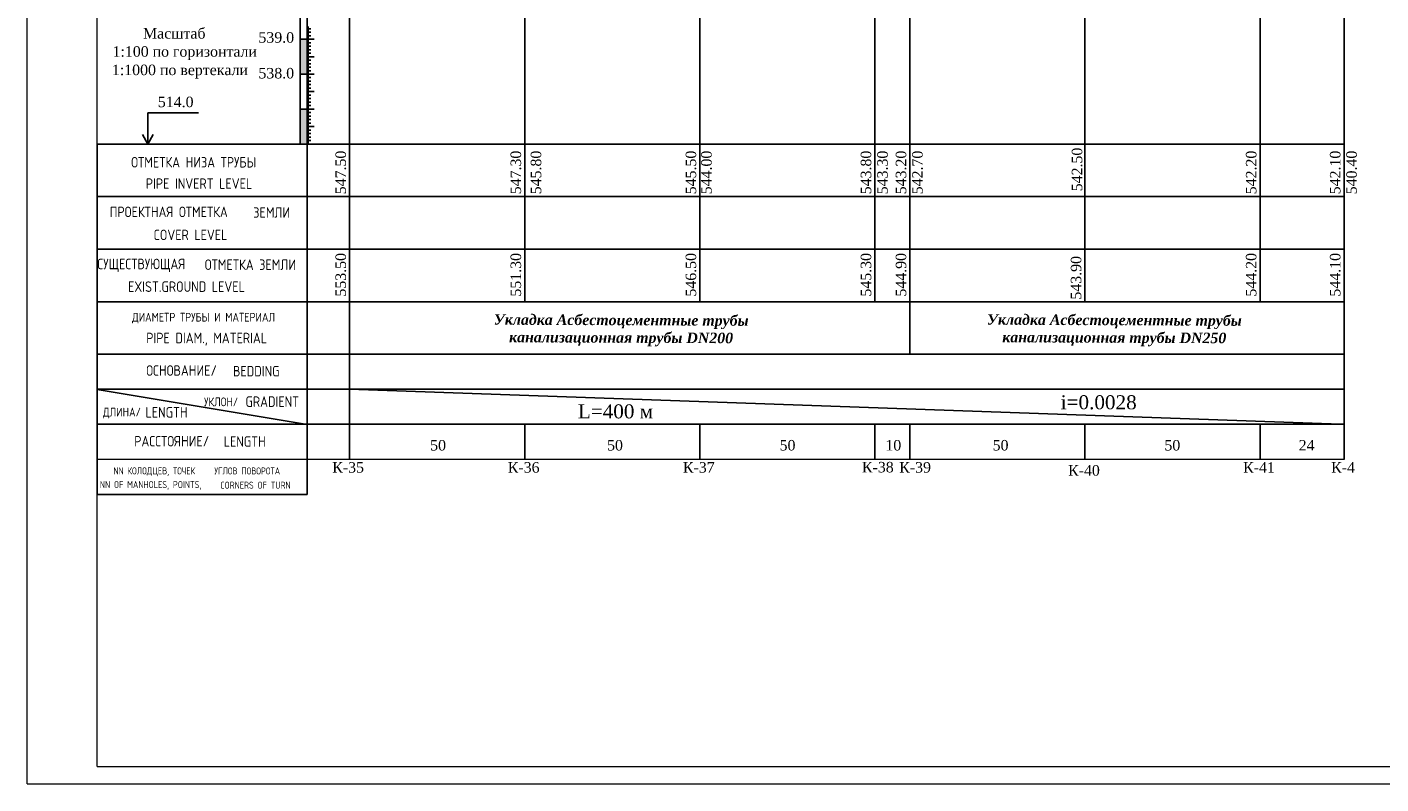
# Model space of a CAD drawing. Extents: x 0 to 362422, y 0 to 4201735.
# Tile 42 of 256: x 359888 to 360274, y 4198258 to 4198474. Entities that reach past the tile are written whole.
import ezdxf

# ---------------------------------------------------------------- set-up
doc = ezdxf.new("R2010")
doc.units = 0
doc.header["$LTSCALE"] = 0.5
doc.header["$MEASUREMENT"] = 0
doc.layers.add('(022) Возд. Линии', color=7, linetype='Continuous')
doc.layers.add('Профил', color=7, linetype='Continuous')
doc.layers.add('.', color=7, linetype='Continuous', lineweight=15)
doc.layers.add('Размеры', color=251, linetype='Continuous', lineweight=25)
doc.styles.add('_PP_TXT', font='simplex.shx', dxfattribs={"width": 0.8})
doc.styles.add('ariac', font='ARIALN.TTF')
doc.styles.add('seviyorum', font='times.ttf')
doc.styles.add('Times New Roman', font='times.ttf')
doc.styles.add('WROMLATS', font='wromlats.shx', dxfattribs={"bigfont": 'bigfont.shx'})

msp = doc.modelspace()

# ---------------------------------------------------------------- hatches: boundary and pattern name
at = {"layer": '.', "lineweight": 30}
h = msp.add_hatch(color=250, dxfattribs=at)
h.dxf.hatch_style = 1
h.set_gradient(color1=(51, 51, 51), color2=(214, 214, 214), tint=1)
h.paths.add_polyline_path([(359965.742, 4198461.042), (359967.742, 4198461.042), (359967.742, 4198471.042), (359965.742, 4198471.042)])
h = msp.add_hatch(color=250, dxfattribs=at)
h.dxf.hatch_style = 1
h.set_gradient(color1=(51, 51, 51), color2=(214, 214, 214), tint=1)
h.paths.add_polyline_path([(359965.742, 4198441.063), (359967.742, 4198441.063), (359967.742, 4198451.042), (359965.742, 4198451.042)])

# ---------------------------------------------------------------- linework, layer by layer
at = {"layer": '(022) Возд. Линии', "color": 0, "lineweight": 25, "flags": 128}
for points in [[(359965.742, 4198650.977), (359965.742, 4198441.063)], [(359967.742, 4198650.977), (359967.742, 4198441.063)]]:
    msp.add_lwpolyline(points, dxfattribs=at)
at = {"linetype": 'Continuous'}
for p, q in [((359967.742, 4198474.42), (359968.248, 4198474.42)), ((359967.742, 4198474.32), (359968.248, 4198474.32)), ((359967.742, 4198474.22), (359968.248, 4198474.22)), ((359967.742, 4198474.12), (359968.248, 4198474.12)), ((359967.742, 4198474.02), (359968.757, 4198474.02)), ((359967.742, 4198473.92), (359968.248, 4198473.92)), ((359967.742, 4198473.82), (359968.248, 4198473.82)), ((359967.742, 4198473.72), (359968.248, 4198473.72)), ((359967.742, 4198473.62), (359968.248, 4198473.62)), ((359967.742, 4198473.52), (359968.248, 4198473.52)), ((359967.742, 4198473.42), (359968.248, 4198473.42)), ((359967.742, 4198473.32), (359968.248, 4198473.32)), ((359967.742, 4198473.22), (359968.248, 4198473.22)), ((359967.742, 4198473.12), (359968.248, 4198473.12)), ((359967.742, 4198473.02), (359968.757, 4198473.02)), ((359967.742, 4198472.92), (359968.248, 4198472.92)), ((359967.742, 4198472.82), (359968.248, 4198472.82)), ((359967.742, 4198472.72), (359968.248, 4198472.72)), ((359967.742, 4198472.62), (359968.248, 4198472.62)), ((359967.742, 4198472.52), (359968.248, 4198472.52)), ((359967.742, 4198472.42), (359968.248, 4198472.42)), ((359967.742, 4198472.32), (359968.248, 4198472.32)), ((359965.742, 4198471.02), (359969.771, 4198471.02)), ((359967.742, 4198472.22), (359968.248, 4198472.22)), ((359967.742, 4198472.12), (359968.248, 4198472.12)), ((359967.742, 4198472.02), (359968.757, 4198472.02)), ((359967.742, 4198471.92), (359968.248, 4198471.92)), ((359967.742, 4198471.82), (359968.248, 4198471.82)), ((359967.742, 4198471.72), (359968.248, 4198471.72)), ((359967.742, 4198471.62), (359968.248, 4198471.62)), ((359967.742, 4198471.52), (359968.248, 4198471.52)), ((359967.742, 4198471.42), (359968.248, 4198471.42)), ((359967.742, 4198471.32), (359968.248, 4198471.32)), ((359967.742, 4198471.22), (359968.248, 4198471.22)), ((359967.742, 4198471.12), (359968.248, 4198471.12)), ((359967.742, 4198470.92), (359968.248, 4198470.92)), ((359967.742, 4198470.82), (359968.248, 4198470.82)), ((359967.742, 4198470.72), (359968.248, 4198470.72)), ((359967.742, 4198470.62), (359968.248, 4198470.62)), ((359967.742, 4198470.52), (359968.248, 4198470.52)), ((359967.742, 4198470.42), (359968.248, 4198470.42)), ((359967.742, 4198470.32), (359968.248, 4198470.32)), ((359967.742, 4198470.22), (359968.248, 4198470.22)), ((359967.742, 4198470.12), (359968.248, 4198470.12)), ((359967.742, 4198470.02), (359968.757, 4198470.02)), ((359967.742, 4198469.92), (359968.248, 4198469.92)), ((359967.742, 4198469.82), (359968.248, 4198469.82)), ((359967.742, 4198469.72), (359968.248, 4198469.72)), ((359967.742, 4198469.62), (359968.248, 4198469.62)), ((359967.742, 4198469.52), (359968.248, 4198469.52)), ((359967.742, 4198469.42), (359968.248, 4198469.42)), ((359967.742, 4198469.32), (359968.248, 4198469.32)), ((359967.742, 4198469.22), (359968.248, 4198469.22)), ((359967.742, 4198469.12), (359968.248, 4198469.12)), ((359967.742, 4198469.02), (359968.757, 4198469.02)), ((359967.742, 4198468.92), (359968.248, 4198468.92)), ((359967.742, 4198468.82), (359968.248, 4198468.82)), ((359967.742, 4198468.72), (359968.248, 4198468.72)), ((359967.742, 4198468.62), (359968.248, 4198468.62)), ((359967.742, 4198468.52), (359968.248, 4198468.52)), ((359967.742, 4198468.42), (359968.248, 4198468.42)), ((359967.742, 4198468.32), (359968.248, 4198468.32)), ((359967.742, 4198468.22), (359968.248, 4198468.22)), ((359967.742, 4198468.12), (359968.248, 4198468.12)), ((359967.742, 4198468.02), (359968.757, 4198468.02)), ((359967.742, 4198467.92), (359968.248, 4198467.92)), ((359967.742, 4198467.82), (359968.248, 4198467.82)), ((359967.742, 4198467.72), (359968.248, 4198467.72)), ((359967.742, 4198467.62), (359968.248, 4198467.62)), ((359967.742, 4198467.52), (359968.248, 4198467.52)), ((359967.742, 4198467.42), (359968.248, 4198467.42)), ((359967.742, 4198467.32), (359968.248, 4198467.32)), ((359967.742, 4198467.22), (359968.248, 4198467.22)), ((359967.742, 4198467.12), (359968.248, 4198467.12)), ((359967.742, 4198467.02), (359968.757, 4198467.02)), ((359967.742, 4198466.92), (359968.248, 4198466.92)), ((359967.742, 4198466.82), (359968.248, 4198466.82)), ((359967.742, 4198466.72), (359968.248, 4198466.72)), ((359967.742, 4198466.62), (359968.248, 4198466.62)), ((359967.742, 4198466.52), (359968.248, 4198466.52)), ((359967.742, 4198466.42), (359968.248, 4198466.42)), ((359967.742, 4198466.32), (359968.248, 4198466.32)), ((359967.742, 4198466.22), (359968.248, 4198466.22)), ((359967.742, 4198466.12), (359968.248, 4198466.12)), ((359967.742, 4198466.02), (359969.771, 4198466.02)), ((359967.742, 4198465.92), (359968.248, 4198465.92)), ((359967.742, 4198465.82), (359968.248, 4198465.82)), ((359967.742, 4198465.72), (359968.248, 4198465.72)), ((359967.742, 4198465.62), (359968.248, 4198465.62)), ((359967.742, 4198465.52), (359968.248, 4198465.52)), ((359967.742, 4198465.42), (359968.248, 4198465.42)), ((359967.742, 4198465.32), (359968.248, 4198465.32)), ((359967.742, 4198465.22), (359968.248, 4198465.22)), ((359967.742, 4198465.12), (359968.248, 4198465.12)), ((359967.742, 4198465.02), (359968.757, 4198465.02)), ((359967.742, 4198464.92), (359968.248, 4198464.92)), ((359967.742, 4198464.82), (359968.248, 4198464.82)), ((359967.742, 4198464.72), (359968.248, 4198464.72)), ((359967.742, 4198464.62), (359968.248, 4198464.62)), ((359965.742, 4198461.042), (359969.771, 4198461.042)), ((359965.742, 4198461.02), (359969.771, 4198461.02)), ((359967.742, 4198464.52), (359968.248, 4198464.52)), ((359967.742, 4198464.42), (359968.248, 4198464.42)), ((359967.742, 4198464.32), (359968.248, 4198464.32)), ((359967.742, 4198464.22), (359968.248, 4198464.22)), ((359967.742, 4198464.12), (359968.248, 4198464.12)), ((359967.742, 4198464.02), (359968.757, 4198464.02)), ((359967.742, 4198463.92), (359968.248, 4198463.92)), ((359967.742, 4198463.82), (359968.248, 4198463.82)), ((359967.742, 4198463.72), (359968.248, 4198463.72)), ((359967.742, 4198463.62), (359968.248, 4198463.62)), ((359967.742, 4198463.52), (359968.248, 4198463.52)), ((359967.742, 4198463.42), (359968.248, 4198463.42)), ((359967.742, 4198463.32), (359968.248, 4198463.32)), ((359967.742, 4198463.22), (359968.248, 4198463.22)), ((359967.742, 4198463.12), (359968.248, 4198463.12)), ((359967.742, 4198463.02), (359968.757, 4198463.02)), ((359967.742, 4198462.92), (359968.248, 4198462.92)), ((359967.742, 4198462.82), (359968.248, 4198462.82)), ((359967.742, 4198462.72), (359968.248, 4198462.72)), ((359967.742, 4198462.62), (359968.248, 4198462.62)), ((359967.742, 4198462.52), (359968.248, 4198462.52)), ((359967.742, 4198462.42), (359968.248, 4198462.42)), ((359967.742, 4198462.32), (359968.248, 4198462.32)), ((359967.742, 4198462.22), (359968.248, 4198462.22)), ((359967.742, 4198462.12), (359968.248, 4198462.12)), ((359967.742, 4198462.02), (359968.757, 4198462.02)), ((359967.742, 4198461.92), (359968.248, 4198461.92)), ((359967.742, 4198461.82), (359968.248, 4198461.82)), ((359967.742, 4198461.72), (359968.248, 4198461.72)), ((359967.742, 4198461.62), (359968.248, 4198461.62)), ((359967.742, 4198461.52), (359968.248, 4198461.52)), ((359967.742, 4198461.42), (359968.248, 4198461.42)), ((359967.742, 4198461.32), (359968.248, 4198461.32)), ((359967.742, 4198461.22), (359968.248, 4198461.22)), ((359967.742, 4198461.12), (359968.248, 4198461.12)), ((359967.742, 4198460.942), (359968.248, 4198460.942)), ((359967.742, 4198460.842), (359968.248, 4198460.842)), ((359967.742, 4198460.742), (359968.248, 4198460.742)), ((359967.742, 4198460.642), (359968.248, 4198460.642)), ((359967.742, 4198460.542), (359968.248, 4198460.542)), ((359967.742, 4198460.442), (359968.248, 4198460.442)), ((359967.742, 4198460.342), (359968.248, 4198460.342)), ((359967.742, 4198460.242), (359968.248, 4198460.242)), ((359967.742, 4198460.142), (359968.248, 4198460.142)), ((359967.742, 4198460.042), (359968.757, 4198460.042)), ((359967.742, 4198459.942), (359968.248, 4198459.942)), ((359967.742, 4198459.842), (359968.248, 4198459.842)), ((359967.742, 4198459.742), (359968.248, 4198459.742)), ((359967.742, 4198459.642), (359968.248, 4198459.642)), ((359967.742, 4198459.542), (359968.248, 4198459.542)), ((359967.742, 4198459.442), (359968.248, 4198459.442)), ((359967.742, 4198459.342), (359968.248, 4198459.342)), ((359967.742, 4198459.242), (359968.248, 4198459.242)), ((359967.742, 4198459.142), (359968.248, 4198459.142)), ((359967.742, 4198459.042), (359968.757, 4198459.042)), ((359967.742, 4198458.942), (359968.248, 4198458.942)), ((359967.742, 4198458.842), (359968.248, 4198458.842)), ((359967.742, 4198458.742), (359968.248, 4198458.742)), ((359967.742, 4198458.642), (359968.248, 4198458.642)), ((359967.742, 4198458.542), (359968.248, 4198458.542)), ((359967.742, 4198458.442), (359968.248, 4198458.442)), ((359967.742, 4198458.342), (359968.248, 4198458.342)), ((359967.742, 4198458.242), (359968.248, 4198458.242)), ((359967.742, 4198458.142), (359968.248, 4198458.142)), ((359967.742, 4198458.042), (359968.757, 4198458.042)), ((359967.742, 4198457.942), (359968.248, 4198457.942)), ((359967.742, 4198457.842), (359968.248, 4198457.842)), ((359967.742, 4198457.742), (359968.248, 4198457.742)), ((359967.742, 4198457.642), (359968.248, 4198457.642)), ((359967.742, 4198457.542), (359968.248, 4198457.542)), ((359967.742, 4198457.442), (359968.248, 4198457.442)), ((359967.742, 4198457.342), (359968.248, 4198457.342)), ((359967.742, 4198457.242), (359968.248, 4198457.242)), ((359967.742, 4198457.142), (359968.248, 4198457.142)), ((359967.742, 4198457.042), (359968.757, 4198457.042)), ((359967.742, 4198456.942), (359968.248, 4198456.942)), ((359967.742, 4198456.842), (359968.248, 4198456.842)), ((359967.742, 4198456.742), (359968.248, 4198456.742)), ((359967.742, 4198456.642), (359968.248, 4198456.642)), ((359967.742, 4198456.542), (359968.248, 4198456.542)), ((359967.742, 4198456.442), (359968.248, 4198456.442)), ((359967.742, 4198456.342), (359968.248, 4198456.342)), ((359967.742, 4198456.242), (359968.248, 4198456.242)), ((359967.742, 4198456.142), (359968.248, 4198456.142)), ((359967.742, 4198456.042), (359969.771, 4198456.042)), ((359967.742, 4198455.942), (359968.248, 4198455.942)), ((359967.742, 4198455.842), (359968.248, 4198455.842)), ((359967.742, 4198455.742), (359968.248, 4198455.742)), ((359967.742, 4198455.642), (359968.248, 4198455.642))]:
    msp.add_line(p, q, dxfattribs=at)
at = {"color": 0, "linetype": 'Continuous'}
for p, q in [((359967.742, 4198455.542), (359968.248, 4198455.542)), ((359967.742, 4198455.442), (359968.248, 4198455.442)), ((359967.742, 4198455.342), (359968.248, 4198455.342)), ((359967.742, 4198455.242), (359968.248, 4198455.242)), ((359967.742, 4198455.142), (359968.248, 4198455.142)), ((359967.742, 4198455.042), (359968.757, 4198455.042)), ((359967.742, 4198454.942), (359968.248, 4198454.942)), ((359967.742, 4198454.842), (359968.248, 4198454.842)), ((359967.742, 4198454.742), (359968.248, 4198454.742)), ((359967.742, 4198454.642), (359968.248, 4198454.642)), ((359967.742, 4198454.542), (359968.248, 4198454.542)), ((359967.742, 4198454.442), (359968.248, 4198454.442)), ((359967.742, 4198454.342), (359968.248, 4198454.342)), ((359967.742, 4198454.242), (359968.248, 4198454.242)), ((359967.742, 4198454.142), (359968.248, 4198454.142)), ((359967.742, 4198454.042), (359968.757, 4198454.042)), ((359967.742, 4198453.942), (359968.248, 4198453.942)), ((359967.742, 4198453.842), (359968.248, 4198453.842)), ((359967.742, 4198453.742), (359968.248, 4198453.742)), ((359967.742, 4198453.642), (359968.248, 4198453.642)), ((359967.742, 4198453.542), (359968.248, 4198453.542)), ((359967.742, 4198453.442), (359968.248, 4198453.442)), ((359967.742, 4198453.342), (359968.248, 4198453.342)), ((359967.742, 4198453.242), (359968.248, 4198453.242)), ((359967.742, 4198453.142), (359968.248, 4198453.142)), ((359967.742, 4198453.042), (359968.757, 4198453.042)), ((359967.742, 4198452.942), (359968.248, 4198452.942)), ((359965.742, 4198451.042), (359969.771, 4198451.042)), ((359967.742, 4198452.842), (359968.248, 4198452.842)), ((359967.742, 4198452.742), (359968.248, 4198452.742)), ((359967.742, 4198452.642), (359968.248, 4198452.642)), ((359967.742, 4198452.542), (359968.248, 4198452.542)), ((359967.742, 4198452.442), (359968.248, 4198452.442)), ((359967.742, 4198452.342), (359968.248, 4198452.342)), ((359967.742, 4198452.242), (359968.248, 4198452.242)), ((359967.742, 4198452.142), (359968.248, 4198452.142)), ((359967.742, 4198452.042), (359968.757, 4198452.042)), ((359967.742, 4198451.942), (359968.248, 4198451.942)), ((359967.742, 4198451.842), (359968.248, 4198451.842)), ((359967.742, 4198451.742), (359968.248, 4198451.742)), ((359967.742, 4198451.642), (359968.248, 4198451.642)), ((359967.742, 4198451.542), (359968.248, 4198451.542)), ((359967.742, 4198451.442), (359968.248, 4198451.442)), ((359967.742, 4198451.342), (359968.248, 4198451.342)), ((359967.742, 4198451.242), (359968.248, 4198451.242)), ((359967.742, 4198451.142), (359968.248, 4198451.142)), ((359967.742, 4198450.963), (359968.248, 4198450.963)), ((359967.742, 4198450.863), (359968.248, 4198450.863)), ((359967.742, 4198450.763), (359968.248, 4198450.763)), ((359967.742, 4198450.663), (359968.248, 4198450.663)), ((359967.742, 4198450.563), (359968.248, 4198450.563)), ((359967.742, 4198450.463), (359968.248, 4198450.463)), ((359967.742, 4198450.363), (359968.248, 4198450.363)), ((359967.742, 4198450.263), (359968.248, 4198450.263)), ((359967.742, 4198450.163), (359968.248, 4198450.163)), ((359967.742, 4198450.063), (359968.757, 4198450.063)), ((359967.742, 4198449.963), (359968.248, 4198449.963)), ((359967.742, 4198449.863), (359968.248, 4198449.863)), ((359967.742, 4198449.763), (359968.248, 4198449.763)), ((359967.742, 4198449.663), (359968.248, 4198449.663)), ((359967.742, 4198449.563), (359968.248, 4198449.563)), ((359967.742, 4198449.463), (359968.248, 4198449.463)), ((359967.742, 4198449.363), (359968.248, 4198449.363)), ((359967.742, 4198449.263), (359968.248, 4198449.263)), ((359967.742, 4198449.163), (359968.248, 4198449.163)), ((359967.742, 4198449.063), (359968.757, 4198449.063)), ((359967.742, 4198448.963), (359968.248, 4198448.963)), ((359967.742, 4198448.863), (359968.248, 4198448.863)), ((359967.742, 4198448.763), (359968.248, 4198448.763)), ((359967.742, 4198448.663), (359968.248, 4198448.663)), ((359967.742, 4198448.563), (359968.248, 4198448.563)), ((359967.742, 4198448.463), (359968.248, 4198448.463)), ((359967.742, 4198448.363), (359968.248, 4198448.363)), ((359967.742, 4198448.263), (359968.248, 4198448.263)), ((359967.742, 4198448.163), (359968.248, 4198448.163)), ((359967.742, 4198448.063), (359968.757, 4198448.063)), ((359967.742, 4198447.963), (359968.248, 4198447.963)), ((359967.742, 4198447.863), (359968.248, 4198447.863)), ((359967.742, 4198447.763), (359968.248, 4198447.763)), ((359967.742, 4198447.663), (359968.248, 4198447.663)), ((359967.742, 4198447.563), (359968.248, 4198447.563)), ((359967.742, 4198447.463), (359968.248, 4198447.463)), ((359967.742, 4198447.363), (359968.248, 4198447.363)), ((359967.742, 4198447.263), (359968.248, 4198447.263)), ((359967.742, 4198447.163), (359968.248, 4198447.163)), ((359967.742, 4198447.063), (359968.757, 4198447.063)), ((359967.742, 4198446.963), (359968.248, 4198446.963)), ((359967.742, 4198446.863), (359968.248, 4198446.863)), ((359967.742, 4198446.763), (359968.248, 4198446.763)), ((359967.742, 4198446.663), (359968.248, 4198446.663)), ((359967.742, 4198446.563), (359968.248, 4198446.563)), ((359967.742, 4198446.463), (359968.248, 4198446.463)), ((359967.742, 4198446.363), (359968.248, 4198446.363)), ((359967.742, 4198446.263), (359968.248, 4198446.263)), ((359967.742, 4198446.163), (359968.248, 4198446.163)), ((359967.742, 4198446.063), (359969.771, 4198446.063)), ((359967.742, 4198445.963), (359968.248, 4198445.963)), ((359967.742, 4198445.863), (359968.248, 4198445.863)), ((359967.742, 4198445.763), (359968.248, 4198445.763)), ((359967.742, 4198445.663), (359968.248, 4198445.663)), ((359967.742, 4198445.563), (359968.248, 4198445.563)), ((359967.742, 4198445.463), (359968.248, 4198445.463)), ((359967.742, 4198445.363), (359968.248, 4198445.363)), ((359967.742, 4198445.263), (359968.248, 4198445.263)), ((359967.742, 4198445.163), (359968.248, 4198445.163)), ((359967.742, 4198445.063), (359968.757, 4198445.063)), ((359967.742, 4198444.963), (359968.248, 4198444.963)), ((359967.742, 4198444.863), (359968.248, 4198444.863)), ((359967.742, 4198444.763), (359968.248, 4198444.763)), ((359967.742, 4198444.663), (359968.248, 4198444.663)), ((359967.742, 4198444.563), (359968.248, 4198444.563)), ((359967.742, 4198444.463), (359968.248, 4198444.463)), ((359967.742, 4198444.363), (359968.248, 4198444.363)), ((359967.742, 4198444.263), (359968.248, 4198444.263)), ((359967.742, 4198444.163), (359968.248, 4198444.163)), ((359967.742, 4198444.063), (359968.757, 4198444.063)), ((359967.742, 4198443.963), (359968.248, 4198443.963)), ((359967.742, 4198443.863), (359968.248, 4198443.863)), ((359967.742, 4198443.763), (359968.248, 4198443.763)), ((359967.742, 4198443.663), (359968.248, 4198443.663)), ((359967.742, 4198443.563), (359968.248, 4198443.563)), ((359967.742, 4198443.463), (359968.248, 4198443.463)), ((359967.742, 4198443.363), (359968.248, 4198443.363)), ((359967.742, 4198443.263), (359968.248, 4198443.263)), ((359967.742, 4198443.163), (359968.248, 4198443.163)), ((359967.742, 4198443.063), (359968.757, 4198443.063)), ((359967.742, 4198442.963), (359968.248, 4198442.963)), ((359967.742, 4198442.863), (359968.248, 4198442.863)), ((359967.742, 4198442.763), (359968.248, 4198442.763)), ((359967.742, 4198442.663), (359968.248, 4198442.663)), ((359967.742, 4198442.563), (359968.248, 4198442.563)), ((359967.742, 4198442.463), (359968.248, 4198442.463)), ((359967.742, 4198442.363), (359968.248, 4198442.363)), ((359967.742, 4198442.263), (359968.248, 4198442.263)), ((359967.742, 4198442.163), (359968.248, 4198442.163)), ((359967.742, 4198442.063), (359968.757, 4198442.063)), ((359967.742, 4198441.963), (359968.248, 4198441.963)), ((359967.742, 4198441.863), (359968.248, 4198441.863)), ((359967.742, 4198441.763), (359968.248, 4198441.763)), ((359967.742, 4198441.663), (359968.248, 4198441.663)), ((359967.742, 4198441.563), (359968.248, 4198441.563)), ((359967.742, 4198441.463), (359968.248, 4198441.463)), ((359967.742, 4198441.363), (359968.248, 4198441.363)), ((359965.742, 4198441.063, -281.08), (359969.771, 4198441.063)), ((359967.742, 4198441.263), (359968.248, 4198441.263)), ((359967.742, 4198441.163), (359968.248, 4198441.163))]:
    msp.add_line(p, q, dxfattribs=at)
at = {"color": 0}
for p, q in [((359922.222, 4198441.006), (359922.222, 4198450.013)), ((359922.222, 4198450.013), (359936.713, 4198450.013)), ((359922.222, 4198441.006), (359920.739, 4198443.841)), ((359922.222, 4198441.006), (359923.705, 4198443.841)), ((359907.742, 4198441.063), (359967.742, 4198441.063)), ((359907.742, 4198441.063), (359907.742, 4198341.063)), ((359967.742, 4198441.063, 267.491), (360263.851, 4198441.063, 267.491)), ((359967.742, 4198341.063), (359967.742, 4198441.063)), ((359907.742, 4198426.063), (359967.742, 4198426.063)), ((359967.742, 4198426.063, 267.491), (360263.882, 4198426.063, 267.491)), ((359907.742, 4198411.063), (359967.742, 4198411.063)), ((359967.742, 4198411.063, 267.491), (360263.851, 4198411.063, 267.491)), ((359907.742, 4198396.063), (359967.742, 4198396.063)), ((359967.742, 4198396.063, 267.491), (360263.851, 4198396.063, 267.491)), ((359967.742, 4198381.063), (359907.742, 4198381.063)), ((360263.851, 4198381.063, 267.491), (359967.742, 4198381.063, 267.491)), ((359907.742, 4198371.063), (359967.742, 4198371.063)), ((359907.742, 4198371.006), (359967.742, 4198361.006)), ((359967.742, 4198371.063, 267.491), (360263.851, 4198371.063, 267.491)), ((359979.851, 4198371.063, 267.491), (360262.797, 4198361.063, 267.491)), ((359907.742, 4198361.063), (359967.742, 4198361.063)), ((359967.742, 4198361.063, 267.491), (360263.851, 4198361.063, 267.491))]:
    msp.add_line(p, q, dxfattribs=at)
at = {"linetype": 'ByBlock', "lineweight": 13, "ltscale": 0.6}
for p, q in [((359967.742, 4198351.028), (359907.742, 4198351.028)), ((360263.851, 4198351.028, 267.491), (359967.742, 4198351.028, 267.491))]:
    msp.add_line(p, q, dxfattribs=at)
at = {"elevation": 802.472}
for points in [[(359979.851, 4198351.028), (359979.851, 4198638.158)], [(360029.851, 4198396.063), (360029.851, 4198636.874)], [(360079.851, 4198396.063), (360079.851, 4198636.955)], [(360029.851, 4198351.028), (360029.851, 4198361.063)], [(360079.851, 4198351.028), (360079.851, 4198361.063)]]:
    msp.add_lwpolyline(points, dxfattribs=at)
for points in [[(360129.851, 4198396.063), (360129.851, 4198636.955)], [(360139.851, 4198381.063), (360139.851, 4198636.955)], [(360189.851, 4198396.063), (360189.851, 4198636.955)], [(360239.851, 4198396.063), (360239.851, 4198636.955)], [(360263.851, 4198361.063), (360263.851, 4198636.955)], [(360129.851, 4198351.028), (360129.851, 4198361.063)], [(360139.851, 4198351.028), (360139.851, 4198361.063)], [(360189.851, 4198351.028), (360189.851, 4198361.063)], [(360239.851, 4198351.028), (360239.851, 4198361.063)], [(360263.851, 4198351.028), (360263.851, 4198361.063)]]:
    msp.add_lwpolyline(points)
at = {"layer": 'Defpoints', "color": 0, "lineweight": 13}
for p, q in [((359887.742, 4198258.381), (359887.742, 4198678.381)), ((359907.742, 4198263.381), (359907.742, 4198673.381)), ((359907.742, 4198263.381), (360395.314, 4198263.381)), ((359887.742, 4198258.381), (360537.753, 4198258.381))]:
    msp.add_line(p, q, dxfattribs=at)
at = {"layer": 'Размеры', "color": 0}
for p, q in [((359965.742, 4198471.02), (359967.742, 4198471.02)), ((359965.742, 4198461.042), (359967.742, 4198461.042)), ((359965.742, 4198461.042), (359967.742, 4198461.042)), ((359965.742, 4198461.02), (359967.742, 4198461.02)), ((359965.742, 4198451.02), (359967.742, 4198451.02)), ((359967.742, 4198451.02, -281.08), (359965.742, 4198451.02, -281.08)), ((359965.742, 4198451.02, -281.08), (359965.742, 4198441.063, -281.08))]:
    msp.add_line(p, q, dxfattribs=at)
at = {"layer": 'Размеры'}
msp.add_lwpolyline([(359907.742, 4198341.063), (359967.742, 4198341.063)], dxfattribs=at)

# ---------------------------------------------------------------- texts
at = {"color": 0, "style": '_PP_TXT', "width": 0.8}
for s, height, p in [('ОТМЕТКА НИЗА ТРУБЫ', 3, (359917.481, 4198434.382)), ('PIPE INVERT LEVEL', 3, (359921.66, 4198428.288)), ('ПРОЕКТНАЯ ОТМЕТКА', 3, (359911.343, 4198420.206)), ('ЗЕМЛИ', 3, (359952.347, 4198420.037)), ('COVER LEVEL', 3, (359923.867, 4198413.641)), ('СУЩЕСТВУЮЩАЯ', 3, (359907.816, 4198405.336)), ('ОТМЕТКА ЗЕМЛИ', 3, (359938.496, 4198405.134)), ('EXIST.GROUND LEVEL', 3, (359916.576, 4198398.864)), ('ДИАМЕТР ТРУБЫ И МАТЕРИАЛ', 2.5, (359917.742, 4198390.384)), ('PIPE DIAM., MATERIAL', 3, (359921.779, 4198384.204)), ('ОСНОВАНИЕ/', 3, (359921.772, 4198374.912)), ('BEDDING', 3, (359946.542, 4198374.738)), ('УКЛОН/', 2.5, (359938.282, 4198366.219)), ('GRADIENT', 3, (359950.109, 4198366.031)), ('ДЛИНА/', 2.5, (359909.418, 4198363.288)), ('LENGTH', 3, (359921.568, 4198362.972)), ('РАССТОЯНИЕ/', 3, (359918.346, 4198354.735)), ('LENGTH', 3, (359943.892, 4198354.636)), ('NN КОЛОДЦЕВ, ТОЧЕК', 2, (359912.404, 4198346.762)), ('УГЛОВ ПОВОРОТА', 2, (359941.232, 4198346.739)), ('NN OF MANHOLES, POINTS,', 2, (359908.536, 4198342.851)), ('CORNERS OF TURN', 2, (359942.922, 4198342.679))]:
    msp.add_text(s, height=height, dxfattribs=at).set_placement(p)
at = {"color": 5, "char_height": 3, "attachment_point": 1, "style": 'ariac'}
for s, insert in [('{\\fTimes New Roman|b0|i0|c0|p18;\\C0;539\\fTimes New Roman|b0|i0|c204|p18;.0}', (359953.813, 4198473.011)), ('{\\fTimes New Roman|b0|i0|c204|p18;\\C0;53\\fTimes New Roman|b0|i0|c0|p18;8\\fTimes New Roman|b0|i0|c204|p18;.0}', (359953.813, 4198462.811)), ('{\\fTimes New Roman|b0|i0|c204|p18;\\C0;51\\fTimes New Roman|b0|i0|c0|p18;4\\fTimes New Roman|b0|i0|c204|p18;.0}', (359925.087, 4198454.612))]:
    msp.add_mtext_dynamic_manual_height_columns(s, width=16.55794, gutter_width=15, heights=[0], dxfattribs=dict(at, insert=insert))
at = {"color": 0, "linetype": 'ByBlock', "lineweight": 30, "char_height": 3, "attachment_point": 2, "rotation": 90, "style": 'Times New Roman'}
for s, insert, width in [('\\pxi0.35912;547.50', (359975.821, 4198432.418, 1069.962), 11.95646), ('\\pxi0.35912;547.30', (360025.821, 4198432.418, 1069.962), 11.22814), ('\\pxi0.35912;545.80', (360031.577, 4198432.418, 1069.962), 11.95646), ('\\pxi0.35912;545.50', (360075.821, 4198432.418, 1069.962), 11.95646), ('\\pxi0.35912;544.00', (360080.256, 4198432.418, 1069.962), 11.95646), ('\\pxi0.35912;543.80', (360125.821, 4198432.418, 267.491), 11.95646), ('\\pxi0.35912;543.30', (360130.537, 4198432.418, 267.491), 11.95646), ('\\pxi0.35912;543.20', (360135.821, 4198432.418, 267.491), 11.95646), ('\\pxi0.35912;542.70', (360140.519, 4198432.418, 267.491), 11.95646), ('\\pxi0.35912;542.50', (360186.094, 4198433.275, 267.491), 11.95646), ('\\pxi0.35912;542.20', (360235.821, 4198432.418, 267.491), 11.95646), ('\\pxi0.35912;542.10', (360259.821, 4198432.418, 267.491), 11.95646), ('\\pxi0.35912;540.40', (360264.488, 4198432.418, 267.491), 11.95646), ('553.50', (359975.821, 4198403.746, 802.472), 11.95646), ('551.30', (360025.821, 4198403.746, 802.472), 11.95646), ('546.50', (360075.821, 4198403.746, 802.472), 11.95646), ('545.30', (360125.821, 4198403.746), 11.95646), ('544.90', (360135.821, 4198403.746), 11.95646), ('543.90', (360185.821, 4198402.885), 11.95646), ('544.20', (360235.821, 4198403.746), 11.95646), ('544.10', (360259.821, 4198403.746), 11.95646)]:
    msp.add_mtext(s, dxfattribs=dict(at, insert=insert, width=width))
at = {"ltscale": 0.5, "char_height": 3, "width": 76.86193, "attachment_point": 2, "rotation": 359.7504}
for s, insert in [('{\\fTimes New Roman|b1|i1|c204|p18;Укладка Асбестоцементные трубы канализационная трубы DN\\fTimes New Roman|b1|i1|c0|p18;200\\fTimes New Roman|b1|i1|c204|p18;  }', (360057.412, 4198392.344, -267.491)), ('{\\fTimes New Roman|b1|i1|c204|p18;Укладка Асбестоцементные трубы канализационная трубы DN\\fTimes New Roman|b1|i1|c0|p18;250\\fTimes New Roman|b1|i1|c204|p18;  }', (360198.254, 4198392.344, -267.491))]:
    msp.add_mtext(s, dxfattribs=dict(at, insert=insert))
at = {"color": 0, "linetype": 'ByBlock', "lineweight": 30, "attachment_point": 2, "style": 'seviyorum'}
for s, insert, char_height, width in [('\\pxi0.35912;i=0.0028', (360193.064, 4198369.351, 534.981), 4, 22.93847), ('\\pxi0.35912;L=400 м', (360055.069, 4198366.755, 267.491), 4, 54.69443), ('\\pxi0.35912;50', (360004.579, 4198356.581, 534.981), 3, 22.93847), ('\\pxi0.35912;50', (360055.107, 4198356.581, 534.981), 3, 22.93847), ('\\pxi0.35912;50', (360104.382, 4198356.581, 534.981), 3, 22.93847), ('\\pxi0.35912;10', (360134.591, 4198356.581, 534.981), 3, 22.93847), ('\\pxi0.35912;50', (360165.223, 4198356.581, 534.981), 3, 22.93847), ('\\pxi0.35912;50', (360214.279, 4198356.581, -267.491), 3, 22.93847), ('\\pxi0.35912;24', (360252.62, 4198356.581, -267.491), 3, 22.93847), ('\\pxi0.35912;К-35', (359978.889, 4198350.257, 534.981), 3, 22.93847), ('\\pxi0.35912;К-36', (360029.035, 4198350.257, 534.981), 3, 22.93847), ('\\pxi0.35912;К-37', (360079.035, 4198350.257, 534.981), 3, 22.93847), ('\\pxi0.35912;К-38', (360130.17, 4198350.324, -267.491), 3, 22.93847), ('\\pxi0.35912;К-39', (360140.807, 4198350.257, -267.491), 3, 22.93847), ('\\pxi0.35912;К-40', (360189.035, 4198349.396, -267.491), 3, 22.93847), ('\\pxi0.35912;К-41', (360239.035, 4198350.257, -267.491), 3, 22.93847), ('\\pxi0.35912;К-4', (360263.035, 4198350.257, -267.491), 3, 22.93847)]:
    msp.add_mtext(s, dxfattribs=dict(at, insert=insert, char_height=char_height, width=width))
at = {"layer": 'Профил', "lineweight": 30, "ltscale": 0.13, "char_height": 3, "width": 70.69722, "attachment_point": 2, "style": 'WROMLATS'}
for s, insert in [('{\\fTimes New Roman|b0|i0|c204|p18;\\C0;Масштаб }', (359929.783, 4198474.181, -153.845)), ('{\\Fwromlats,bigfont|c204; \\fTimes New Roman|b0|i0|c204|p18;1:100\\Fwromlats,bigfont|c204; \\fTimes New Roman|b0|i0|c204|p18;по\\Fwromlats,bigfont|c204; \\fTimes New Roman|b0|i0|c204|p18;горизонтали\\Fwromlats,bigfont|c204;  }', (359932.207, 4198469.015, 735.974)), ('{\\fTimes New Roman|b0|i0|c204|p18; 1:1000 по вертекали }', (359930.825, 4198463.756, 735.974))]:
    msp.add_mtext(s, dxfattribs=dict(at, insert=insert))

doc.saveas('drawing.dxf')
